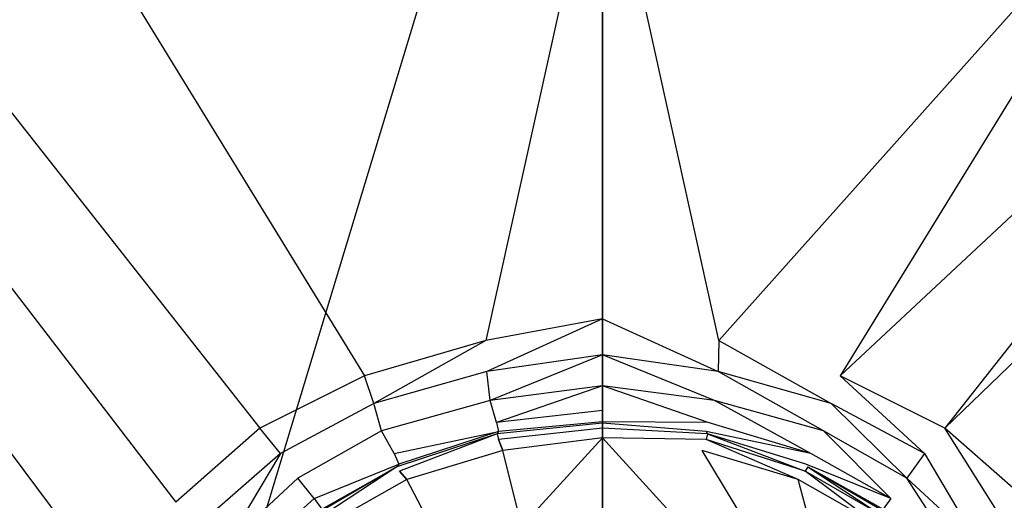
# Model space of a CAD drawing. Extents: x 0 to 0.8, y -0.75 to 0.
# Tile 11 of 14: x 0.317 to 0.457, y -0.319 to -0.251. Entities that reach past the tile are written whole.
import ezdxf

# ---------------------------------------------------------------- set-up
doc = ezdxf.new("R2010")
doc.units = 0
doc.layers.add('L1_GRUPPE_28___REPLACEMTFOREMPT', color=7, linetype='CONTINUOUS')

msp = doc.modelspace()

# ---------------------------------------------------------------- linework, layer by layer
at = {"layer": 'L1_GRUPPE_28___REPLACEMTFOREMPT', "color": 8}
for points, invisible_edges in [([(0.282472, -0.551262, 0.000671), (0.282472, -0.198738, 0.000671), (0.4, -0.163007, 0.000671), (0.282472, -0.551262, 0.000671)], 10), ([(0.282472, -0.551262, 0.000671), (0.4, -0.163007, 0.000671), (0.4, -0.586993, 0.000671), (0.282472, -0.551262, 0.000671)], 13), ([(0.4, -0.586993, 0.000671), (0.4, -0.163007, 0.000671), (0.517528, -0.198738, 0.000671), (0.4, -0.586993, 0.000671)], 10), ([(0.4, -0.586993, 0.000671), (0.517528, -0.198738, 0.000671), (0.517528, -0.551262, 0.000671), (0.4, -0.586993, 0.000671)], 13), ([(0.4, -0.22177, 0.031374), (0.318414, -0.223709, 0.031379), (0.383488, -0.296558, 0.029449), (0.4, -0.22177, 0.031374)], 14), ([(0.4, -0.22177, 0.031374), (0.383488, -0.296558, 0.029449), (0.4, -0.293459, 0.029449), (0.4, -0.22177, 0.031374)], 14), ([(0.416512, -0.296558, 0.029449), (0.4, -0.22177, 0.031374), (0.4, -0.293459, 0.029449), (0.416512, -0.296558, 0.029449)], 14), ([(0.481586, -0.223709, 0.031379), (0.4, -0.22177, 0.031374), (0.416512, -0.296558, 0.029449), (0.481586, -0.223709, 0.031379)], 14), ([(0.366268, -0.301557, 0.029342), (0.318414, -0.223709, 0.031379), (0.287523, -0.22795, 0.03132), (0.366268, -0.301557, 0.029342)], 13), ([(0.318414, -0.223709, 0.031379), (0.366268, -0.301557, 0.029342), (0.383488, -0.296558, 0.029449), (0.318414, -0.223709, 0.031379)], 14), ([(0.433732, -0.301557, 0.029342), (0.481586, -0.223709, 0.031379), (0.416512, -0.296558, 0.029449), (0.433732, -0.301557, 0.029342)], 13), ([(0.481586, -0.223709, 0.031379), (0.433732, -0.301557, 0.029342), (0.512477, -0.22795, 0.03132), (0.481586, -0.223709, 0.031379)], 14), ([(0.351437, -0.308954, 0.029236), (0.287523, -0.22795, 0.03132), (0.274011, -0.234222, 0.031232), (0.351437, -0.308954, 0.029236)], 13), ([(0.287523, -0.22795, 0.03132), (0.351437, -0.308954, 0.029236), (0.366268, -0.301557, 0.029342), (0.287523, -0.22795, 0.03132)], 14), ([(0.448563, -0.308954, 0.029236), (0.512477, -0.22795, 0.03132), (0.433732, -0.301557, 0.029342), (0.448563, -0.308954, 0.029236)], 13), ([(0.512477, -0.22795, 0.03132), (0.448563, -0.308954, 0.029236), (0.525989, -0.234222, 0.031232), (0.512477, -0.22795, 0.03132)], 14), ([(0.339493, -0.319451, 0.029236), (0.274011, -0.234222, 0.031232), (0.263939, -0.242597, 0.031239), (0.339493, -0.319451, 0.029236)], 13), ([(0.274011, -0.234222, 0.031232), (0.339493, -0.319451, 0.029236), (0.351437, -0.308954, 0.029236), (0.274011, -0.234222, 0.031232)], 14), ([(0.460507, -0.319451, 0.029236), (0.525989, -0.234222, 0.031232), (0.448563, -0.308954, 0.029236), (0.460507, -0.319451, 0.029236)], 13), ([(0.329638, -0.330647, 0.029236), (0.263939, -0.242597, 0.031239), (0.255866, -0.252159, 0.031234), (0.329638, -0.330647, 0.029236)], 13), ([(0.263939, -0.242597, 0.031239), (0.329638, -0.330647, 0.029236), (0.339493, -0.319451, 0.029236), (0.263939, -0.242597, 0.031239)], 14), ([(0.32287, -0.344043, 0.029236), (0.255866, -0.252159, 0.031234), (0.25016, -0.264631, 0.031228), (0.32287, -0.344043, 0.029236)], 13), ([(0.255866, -0.252159, 0.031234), (0.32287, -0.344043, 0.029236), (0.329638, -0.330647, 0.029236), (0.255866, -0.252159, 0.031234)], 14), ([(0.318988, -0.359937, 0.029236), (0.25016, -0.264631, 0.031228), (0.246652, -0.294454, 0.031208), (0.318988, -0.359937, 0.029236)], 14), ([(0.32287, -0.344043, 0.029236), (0.25016, -0.264631, 0.031228), (0.318988, -0.359937, 0.029236), (0.32287, -0.344043, 0.029236)], 14), ([(0.318988, -0.359937, 0.029236), (0.246652, -0.294454, 0.031208), (0.3163, -0.375, 0.029236), (0.318988, -0.359937, 0.029236)], 14), ([(0.383587, -0.300957, 0.029342), (0.4, -0.293459, 0.029449), (0.383488, -0.296558, 0.029449), (0.383587, -0.300957, 0.029342)], 13), ([(0.4, -0.293459, 0.029449), (0.383587, -0.300957, 0.029342), (0.4, -0.298558, 0.029342), (0.4, -0.293459, 0.029449)], 14), ([(0.416413, -0.300957, 0.029342), (0.4, -0.293459, 0.029449), (0.4, -0.298558, 0.029342), (0.416413, -0.300957, 0.029342)], 13), ([(0.4, -0.293459, 0.029449), (0.416413, -0.300957, 0.029342), (0.416512, -0.296558, 0.029449), (0.4, -0.293459, 0.029449)], 14), ([(0.367562, -0.305455, 0.029236), (0.383488, -0.296558, 0.029449), (0.366268, -0.301557, 0.029342), (0.367562, -0.305455, 0.029236)], 13), ([(0.383488, -0.296558, 0.029449), (0.367562, -0.305455, 0.029236), (0.383587, -0.300957, 0.029342), (0.383488, -0.296558, 0.029449)], 14), ([(0.432438, -0.305455, 0.029236), (0.416512, -0.296558, 0.029449), (0.416413, -0.300957, 0.029342), (0.432438, -0.305455, 0.029236)], 13), ([(0.416512, -0.296558, 0.029449), (0.432438, -0.305455, 0.029236), (0.433732, -0.301557, 0.029342), (0.416512, -0.296558, 0.029449)], 14), ([(0.4, -0.298558, 0.029342), (0.383587, -0.300957, 0.029342), (0.384085, -0.305056, 0.029236), (0.4, -0.298558, 0.029342)], 14), ([(0.4, -0.298558, 0.029342), (0.384085, -0.305056, 0.029236), (0.4, -0.302956, 0.029342), (0.4, -0.298558, 0.029342)], 14), ([(0.415915, -0.305056, 0.029236), (0.4, -0.298558, 0.029342), (0.4, -0.302956, 0.029342), (0.415915, -0.305056, 0.029236)], 14), ([(0.416413, -0.300957, 0.029342), (0.4, -0.298558, 0.029342), (0.415915, -0.305056, 0.029236), (0.416413, -0.300957, 0.029342)], 14), ([(0.366268, -0.301557, 0.029342), (0.351437, -0.308954, 0.029236), (0.354324, -0.312553, 0.029236), (0.366268, -0.301557, 0.029342)], 14), ([(0.367562, -0.305455, 0.029236), (0.366268, -0.301557, 0.029342), (0.354324, -0.312553, 0.029236), (0.367562, -0.305455, 0.029236)], 14), ([(0.383587, -0.300957, 0.029342), (0.367562, -0.305455, 0.029236), (0.368657, -0.309354, 0.029236), (0.383587, -0.300957, 0.029342)], 14), ([(0.384085, -0.305056, 0.029236), (0.383587, -0.300957, 0.029342), (0.368657, -0.309354, 0.029236), (0.384085, -0.305056, 0.029236)], 14), ([(0.431343, -0.309354, 0.029236), (0.416413, -0.300957, 0.029342), (0.415915, -0.305056, 0.029236), (0.431343, -0.309354, 0.029236)], 14), ([(0.432438, -0.305455, 0.029236), (0.416413, -0.300957, 0.029342), (0.431343, -0.309354, 0.029236), (0.432438, -0.305455, 0.029236)], 14), ([(0.445676, -0.312553, 0.029236), (0.433732, -0.301557, 0.029342), (0.432438, -0.305455, 0.029236), (0.445676, -0.312553, 0.029236)], 14), ([(0.448563, -0.308954, 0.029236), (0.433732, -0.301557, 0.029342), (0.445676, -0.312553, 0.029236), (0.448563, -0.308954, 0.029236)], 14), ([(0.4, -0.302956, 0.029342), (0.384085, -0.305056, 0.029236), (0.384981, -0.308155, 0.027537), (0.4, -0.302956, 0.029342)], 14), ([(0.4, -0.302956, 0.029342), (0.384981, -0.308155, 0.027537), (0.4, -0.306455, 0.027856), (0.4, -0.302956, 0.029342)], 14), ([(0.415019, -0.308155, 0.027537), (0.4, -0.302956, 0.029342), (0.4, -0.306455, 0.027856), (0.415019, -0.308155, 0.027537)], 14), ([(0.415915, -0.305056, 0.029236), (0.4, -0.302956, 0.029342), (0.415019, -0.308155, 0.027537), (0.415915, -0.305056, 0.029236)], 14), ([(0.367562, -0.305455, 0.029236), (0.354324, -0.312553, 0.029236), (0.356812, -0.316052, 0.02913), (0.367562, -0.305455, 0.029236)], 14), ([(0.368657, -0.309354, 0.029236), (0.367562, -0.305455, 0.029236), (0.356812, -0.316052, 0.02913), (0.368657, -0.309354, 0.029236)], 14), ([(0.384085, -0.305056, 0.029236), (0.368657, -0.309354, 0.029236), (0.370449, -0.312553, 0.027856), (0.384085, -0.305056, 0.029236)], 14), ([(0.384981, -0.308155, 0.027537), (0.384085, -0.305056, 0.029236), (0.370449, -0.312553, 0.027856), (0.384981, -0.308155, 0.027537)], 14), ([(0.429551, -0.312553, 0.027856), (0.415915, -0.305056, 0.029236), (0.415019, -0.308155, 0.027537), (0.429551, -0.312553, 0.027856)], 14), ([(0.431343, -0.309354, 0.029236), (0.415915, -0.305056, 0.029236), (0.429551, -0.312553, 0.027856), (0.431343, -0.309354, 0.029236)], 14), ([(0.443188, -0.316052, 0.02913), (0.432438, -0.305455, 0.029236), (0.431343, -0.309354, 0.029236), (0.443188, -0.316052, 0.02913)], 14), ([(0.445676, -0.312553, 0.029236), (0.432438, -0.305455, 0.029236), (0.443188, -0.316052, 0.02913), (0.445676, -0.312553, 0.029236)], 14), ([(0.4, -0.306455, 0.027856), (0.384981, -0.308155, 0.027537), (0.4, -0.308055, 0.024458), (0.4, -0.306455, 0.027856)], 14), ([(0.4, -0.306455, 0.027856), (0.4, -0.308055, 0.024458), (0.415019, -0.308155, 0.027537), (0.4, -0.306455, 0.027856)], 14), ([(0.370449, -0.312553, 0.027856), (0.38528, -0.309454, 0.024352), (0.384981, -0.308155, 0.027537), (0.370449, -0.312553, 0.027856)], 14), ([(0.384981, -0.308155, 0.027537), (0.38528, -0.309454, 0.024352), (0.4, -0.308055, 0.024458), (0.384981, -0.308155, 0.027537)], 14), ([(0.4, -0.308255, 0.021272), (0.385081, -0.309754, 0.021166), (0.4, -0.308954, 0.019042), (0.4, -0.308255, 0.021272)], 14), ([(0.38528, -0.309454, 0.024352), (0.385081, -0.309754, 0.021166), (0.4, -0.308255, 0.021272), (0.38528, -0.309454, 0.024352)], 14), ([(0.4, -0.308055, 0.024458), (0.38528, -0.309454, 0.024352), (0.4, -0.308255, 0.021272), (0.4, -0.308055, 0.024458)], 14), ([(0.415019, -0.308155, 0.027537), (0.4, -0.308055, 0.024458), (0.41472, -0.309454, 0.024352), (0.415019, -0.308155, 0.027537)], 14), ([(0.4, -0.308055, 0.024458), (0.4, -0.308255, 0.021272), (0.41472, -0.309454, 0.024352), (0.4, -0.308055, 0.024458)], 14), ([(0.4, -0.308255, 0.021272), (0.4, -0.308954, 0.019042), (0.414919, -0.309754, 0.021166), (0.4, -0.308255, 0.021272)], 14), ([(0.41472, -0.309454, 0.024352), (0.4, -0.308255, 0.021272), (0.414919, -0.309754, 0.021166), (0.41472, -0.309454, 0.024352)], 14), ([(0.429551, -0.312553, 0.027856), (0.415019, -0.308155, 0.027537), (0.41472, -0.309454, 0.024352), (0.429551, -0.312553, 0.027856)], 14), ([(0.351437, -0.308954, 0.029236), (0.339493, -0.319451, 0.029236), (0.342877, -0.32255, 0.02913), (0.351437, -0.308954, 0.029236)], 14), ([(0.354324, -0.312553, 0.029236), (0.351437, -0.308954, 0.029236), (0.342877, -0.32255, 0.02913), (0.354324, -0.312553, 0.029236)], 14), ([(0.368657, -0.309354, 0.029236), (0.356812, -0.316052, 0.02913), (0.359101, -0.318951, 0.027962), (0.368657, -0.309354, 0.029236)], 14), ([(0.370449, -0.312553, 0.027856), (0.368657, -0.309354, 0.029236), (0.359101, -0.318951, 0.027962), (0.370449, -0.312553, 0.027856)], 14), ([(0.370449, -0.312553, 0.027856), (0.371145, -0.314053, 0.024352), (0.38528, -0.309454, 0.024352), (0.370449, -0.312553, 0.027856)], 14), ([(0.385081, -0.309754, 0.021166), (0.370847, -0.314453, 0.021166), (0.371245, -0.315052, 0.018936), (0.385081, -0.309754, 0.021166)], 14), ([(0.371145, -0.314053, 0.024352), (0.370847, -0.314453, 0.021166), (0.385081, -0.309754, 0.021166), (0.371145, -0.314053, 0.024352)], 14), ([(0.38528, -0.309454, 0.024352), (0.371145, -0.314053, 0.024352), (0.385081, -0.309754, 0.021166), (0.38528, -0.309454, 0.024352)], 14), ([(0.385081, -0.309754, 0.021166), (0.371245, -0.315052, 0.018936), (0.38528, -0.310554, 0.018723), (0.385081, -0.309754, 0.021166)], 14), ([(0.385081, -0.309754, 0.021166), (0.38528, -0.310554, 0.018723), (0.4, -0.308954, 0.019042), (0.385081, -0.309754, 0.021166)], 14), ([(0.4, -0.308954, 0.019042), (0.38528, -0.310554, 0.018723), (0.4, -0.310354, 0.017343), (0.4, -0.308954, 0.019042)], 14), ([(0.4, -0.308954, 0.019042), (0.4, -0.310354, 0.017343), (0.41472, -0.310554, 0.018723), (0.4, -0.308954, 0.019042)], 14), ([(0.414919, -0.309754, 0.021166), (0.4, -0.308954, 0.019042), (0.41472, -0.310554, 0.018723), (0.414919, -0.309754, 0.021166)], 14), ([(0.429551, -0.312553, 0.027856), (0.41472, -0.309454, 0.024352), (0.428855, -0.314053, 0.024352), (0.429551, -0.312553, 0.027856)], 14), ([(0.41472, -0.309454, 0.024352), (0.414919, -0.309754, 0.021166), (0.428855, -0.314053, 0.024352), (0.41472, -0.309454, 0.024352)], 14), ([(0.414919, -0.309754, 0.021166), (0.41472, -0.310554, 0.018723), (0.428755, -0.315052, 0.018936), (0.414919, -0.309754, 0.021166)], 14), ([(0.414919, -0.309754, 0.021166), (0.428755, -0.315052, 0.018936), (0.429153, -0.314453, 0.021166), (0.414919, -0.309754, 0.021166)], 14), ([(0.428855, -0.314053, 0.024352), (0.414919, -0.309754, 0.021166), (0.429153, -0.314453, 0.021166), (0.428855, -0.314053, 0.024352)], 14), ([(0.440899, -0.318951, 0.027962), (0.431343, -0.309354, 0.029236), (0.429551, -0.312553, 0.027856), (0.440899, -0.318951, 0.027962)], 14), ([(0.443188, -0.316052, 0.02913), (0.431343, -0.309354, 0.029236), (0.440899, -0.318951, 0.027962), (0.443188, -0.316052, 0.02913)], 14), ([(0.457123, -0.32255, 0.02913), (0.448563, -0.308954, 0.029236), (0.445676, -0.312553, 0.029236), (0.457123, -0.32255, 0.02913)], 14), ([(0.460507, -0.319451, 0.029236), (0.448563, -0.308954, 0.029236), (0.457123, -0.32255, 0.02913), (0.460507, -0.319451, 0.029236)], 14), ([(0.371245, -0.315052, 0.018936), (0.37224, -0.316252, 0.017237), (0.38528, -0.310554, 0.018723), (0.371245, -0.315052, 0.018936)], 14), ([(0.385877, -0.312153, 0.017024), (0.38528, -0.310554, 0.018723), (0.37224, -0.316252, 0.017237), (0.385877, -0.312153, 0.017024)], 14), ([(0.38528, -0.310554, 0.018723), (0.385877, -0.312153, 0.017024), (0.4, -0.310354, 0.017343), (0.38528, -0.310554, 0.018723)], 14), ([(0.388564, -0.32285, 0.008848), (0.4, -0.310354, 0.017343), (0.385877, -0.312153, 0.017024), (0.388564, -0.32285, 0.008848)], 13), ([(0.4, -0.310354, 0.017343), (0.388564, -0.32285, 0.008848), (0.4, -0.32145, 0.00906), (0.4, -0.310354, 0.017343)], 14), ([(0.41472, -0.310554, 0.018723), (0.4, -0.310354, 0.017343), (0.414123, -0.312153, 0.017024), (0.41472, -0.310554, 0.018723)], 14), ([(0.411436, -0.32285, 0.008848), (0.4, -0.310354, 0.017343), (0.4, -0.32145, 0.00906), (0.411436, -0.32285, 0.008848)], 13), ([(0.4, -0.310354, 0.017343), (0.411436, -0.32285, 0.008848), (0.414123, -0.312153, 0.017024), (0.4, -0.310354, 0.017343)], 14), ([(0.42776, -0.316252, 0.017237), (0.41472, -0.310554, 0.018723), (0.414123, -0.312153, 0.017024), (0.42776, -0.316252, 0.017237)], 14), ([(0.428755, -0.315052, 0.018936), (0.41472, -0.310554, 0.018723), (0.42776, -0.316252, 0.017237), (0.428755, -0.315052, 0.018936)], 14), ([(0.346659, -0.325449, 0.029024), (0.354324, -0.312553, 0.029236), (0.342877, -0.32255, 0.02913), (0.346659, -0.325449, 0.029024)], 13), ([(0.354324, -0.312553, 0.029236), (0.346659, -0.325449, 0.029024), (0.356812, -0.316052, 0.02913), (0.354324, -0.312553, 0.029236)], 14), ([(0.359101, -0.318951, 0.027962), (0.371145, -0.314053, 0.024352), (0.370449, -0.312553, 0.027856), (0.359101, -0.318951, 0.027962)], 14), ([(0.385877, -0.312153, 0.017024), (0.37224, -0.316252, 0.017237), (0.377416, -0.326049, 0.00906), (0.385877, -0.312153, 0.017024)], 14), ([(0.388564, -0.32285, 0.008848), (0.385877, -0.312153, 0.017024), (0.377416, -0.326049, 0.00906), (0.388564, -0.32285, 0.008848)], 14), ([(0.422584, -0.326049, 0.00906), (0.414123, -0.312153, 0.017024), (0.411436, -0.32285, 0.008848), (0.422584, -0.326049, 0.00906)], 14), ([(0.42776, -0.316252, 0.017237), (0.414123, -0.312153, 0.017024), (0.422584, -0.326049, 0.00906), (0.42776, -0.316252, 0.017237)], 14), ([(0.440899, -0.318951, 0.027962), (0.429551, -0.312553, 0.027856), (0.428855, -0.314053, 0.024352), (0.440899, -0.318951, 0.027962)], 14), ([(0.453341, -0.325449, 0.029024), (0.445676, -0.312553, 0.029236), (0.443188, -0.316052, 0.02913), (0.453341, -0.325449, 0.029024)], 13), ([(0.445676, -0.312553, 0.029236), (0.453341, -0.325449, 0.029024), (0.457123, -0.32255, 0.02913), (0.445676, -0.312553, 0.029236)], 14), ([(0.359101, -0.318951, 0.027962), (0.360196, -0.320451, 0.024352), (0.371145, -0.314053, 0.024352), (0.359101, -0.318951, 0.027962)], 14), ([(0.360196, -0.320451, 0.024352), (0.370847, -0.314453, 0.021166), (0.371145, -0.314053, 0.024352), (0.360196, -0.320451, 0.024352)], 14), ([(0.429153, -0.314453, 0.021166), (0.439804, -0.320451, 0.024352), (0.428855, -0.314053, 0.024352), (0.429153, -0.314453, 0.021166)], 14), ([(0.440899, -0.318951, 0.027962), (0.428855, -0.314053, 0.024352), (0.439804, -0.320451, 0.024352), (0.440899, -0.318951, 0.027962)], 14), ([(0.370847, -0.314453, 0.021166), (0.360097, -0.32075, 0.021166), (0.360495, -0.32125, 0.019042), (0.370847, -0.314453, 0.021166)], 14), ([(0.370847, -0.314453, 0.021166), (0.360196, -0.320451, 0.024352), (0.360097, -0.32075, 0.021166), (0.370847, -0.314453, 0.021166)], 13), ([(0.370847, -0.314453, 0.021166), (0.360495, -0.32125, 0.019042), (0.371245, -0.315052, 0.018936), (0.370847, -0.314453, 0.021166)], 14), ([(0.360495, -0.32125, 0.019042), (0.36149, -0.32235, 0.017343), (0.371245, -0.315052, 0.018936), (0.360495, -0.32125, 0.019042)], 14), ([(0.37224, -0.316252, 0.017237), (0.371245, -0.315052, 0.018936), (0.36149, -0.32235, 0.017343), (0.37224, -0.316252, 0.017237)], 14), ([(0.43851, -0.32235, 0.017343), (0.428755, -0.315052, 0.018936), (0.42776, -0.316252, 0.017237), (0.43851, -0.32235, 0.017343)], 14), ([(0.429153, -0.314453, 0.021166), (0.428755, -0.315052, 0.018936), (0.439505, -0.32125, 0.019042), (0.429153, -0.314453, 0.021166)], 14), ([(0.439505, -0.32125, 0.019042), (0.428755, -0.315052, 0.018936), (0.43851, -0.32235, 0.017343), (0.439505, -0.32125, 0.019042)], 14), ([(0.429153, -0.314453, 0.021166), (0.439505, -0.32125, 0.019042), (0.439903, -0.32075, 0.021166), (0.429153, -0.314453, 0.021166)], 14), ([(0.439804, -0.320451, 0.024352), (0.429153, -0.314453, 0.021166), (0.439903, -0.32075, 0.021166), (0.439804, -0.320451, 0.024352)], 13), ([(0.356812, -0.316052, 0.02913), (0.346659, -0.325449, 0.029024), (0.349148, -0.327848, 0.02775), (0.356812, -0.316052, 0.02913)], 14), ([(0.359101, -0.318951, 0.027962), (0.356812, -0.316052, 0.02913), (0.349148, -0.327848, 0.02775), (0.359101, -0.318951, 0.027962)], 14), ([(0.37224, -0.316252, 0.017237), (0.36149, -0.32235, 0.017343), (0.368259, -0.331047, 0.009166), (0.37224, -0.316252, 0.017237)], 14), ([(0.377416, -0.326049, 0.00906), (0.37224, -0.316252, 0.017237), (0.368259, -0.331047, 0.009166), (0.377416, -0.326049, 0.00906)], 14), ([(0.431741, -0.331047, 0.009166), (0.42776, -0.316252, 0.017237), (0.422584, -0.326049, 0.00906), (0.431741, -0.331047, 0.009166)], 14), ([(0.43851, -0.32235, 0.017343), (0.42776, -0.316252, 0.017237), (0.431741, -0.331047, 0.009166), (0.43851, -0.32235, 0.017343)], 14), ([(0.450852, -0.327848, 0.02775), (0.443188, -0.316052, 0.02913), (0.440899, -0.318951, 0.027962), (0.450852, -0.327848, 0.02775)], 14), ([(0.453341, -0.325449, 0.029024), (0.443188, -0.316052, 0.02913), (0.450852, -0.327848, 0.02775), (0.453341, -0.325449, 0.029024)], 14), ([(0.359101, -0.318951, 0.027962), (0.349148, -0.327848, 0.02775), (0.360196, -0.320451, 0.024352), (0.359101, -0.318951, 0.027962)], 14), ([(0.440899, -0.318951, 0.027962), (0.439804, -0.320451, 0.024352), (0.450852, -0.327848, 0.02775), (0.440899, -0.318951, 0.027962)], 14)]:
    msp.add_3dface(points, dxfattribs=dict(at, invisible_edges=invisible_edges))

doc.saveas('drawing.dxf')
